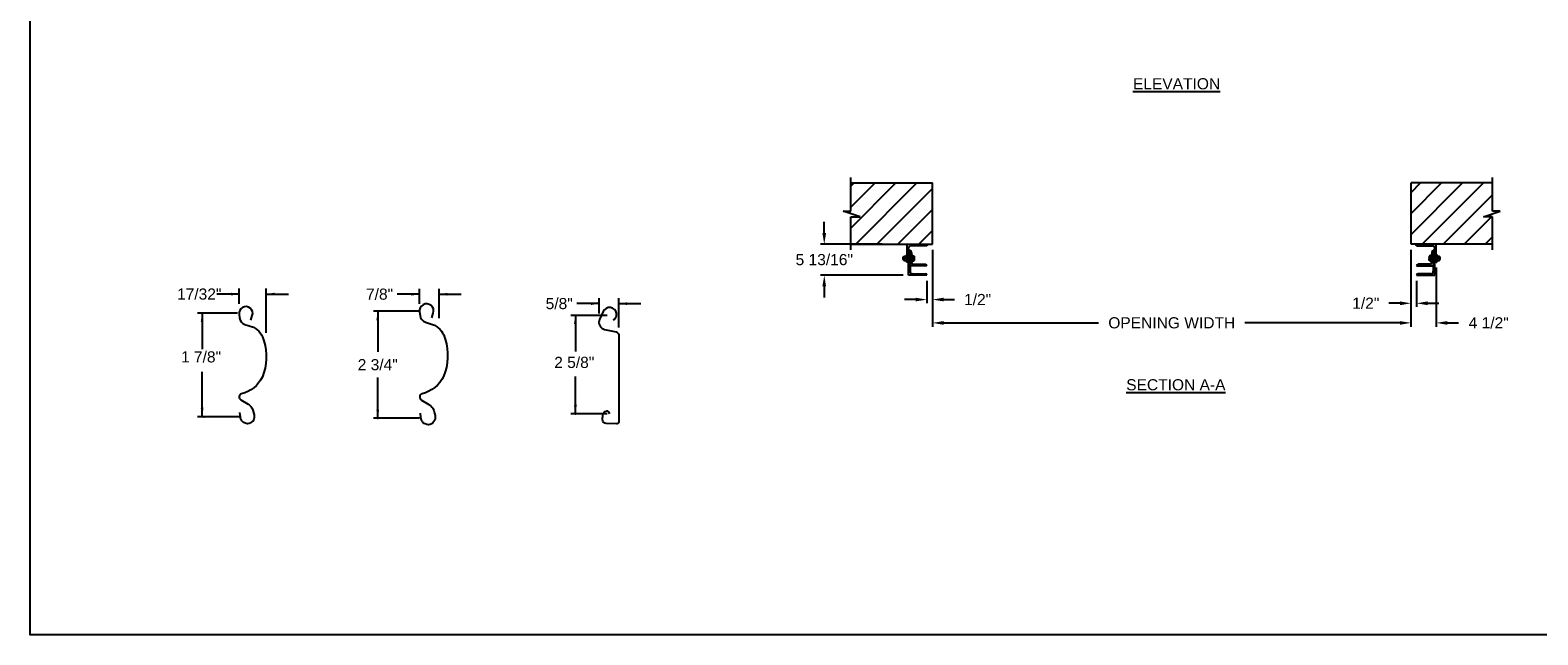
# Model space of a CAD drawing. Header units: inches. Extents: x 170 to 312, y 215 to 248.
# Tile 166 of 256: x 194 to 207, y 215 to 220. Entities that reach past the tile are written whole.
import ezdxf
from ezdxf.enums import TextEntityAlignment as Align

# ---------------------------------------------------------------- set-up
doc = ezdxf.new("R2010")
doc.units = ezdxf.units.IN
doc.header["$LTSCALE"] = 0.25
doc.header["$MEASUREMENT"] = 0
for name, color, linetype in [('ANNOTATIONS', 1, 'Continuous'), ('DETAILS', 4, 'Continuous'), ('MOTOR LH', 7, 'Continuous')]:
    doc.layers.add(name, color=color, linetype=linetype)
doc.styles.add('ARIAL', font='arial.ttf', dxfattribs={"height": 0.09375})
doc.dimstyles.new('STANDARD$0', dxfattribs={"dimtxt": 0.09375, "dimasz": 0.09375, "dimexe": 0.03125, "dimexo": 0.046875, "dimgap": 0.09, "dimtad": 0, "dimtih": 1, "dimtoh": 1, "dimdec": 4, "dimzin": 0, "dimdsep": 46, "dimtxsty": 'ARIAL', "dimcen": 0.09, "dimadec": 0, "dimazin": 0, "dimtfac": 1, "dimtdec": 4, "dimtofl": 0, "dimtmove": 0, "dimatfit": 1, "dimfxl": 1, "dimtolj": 1, "dimtzin": 0, "dimarcsym": 0})
pattern_1 = [(45, (22.68008, -32.78357), (-0.08838835, 0.08838835), [])]

# ---------------------------------------------------------------- blocks, each defined once
blk = doc.blocks.new('*D128')
at = {"layer": 'ANNOTATIONS', "color": 0, "lineweight": -2, "transparency": 16777216}
for p, q in [((200.944, 218.141), (200.944, 218.235)), ((201.433, 218.047), (200.912, 218.047)), ((201.608, 217.786), (200.912, 217.786)), ((200.944, 217.692), (200.944, 217.598))]:
    blk.add_line(p, q, dxfattribs=at)
at = {"layer": 'ANNOTATIONS', "color": 0, "transparency": 16777216}
for points in [[(200.928, 218.141), (200.959, 218.141), (200.944, 218.047)], [(200.928, 217.692), (200.959, 217.692), (200.944, 217.786)]]:
    blk.add_solid(points, dxfattribs=at)
at = {"layer": 'defpoints', "color": 0, "transparency": 16777216}
for p in [(201.48, 218.047), (200.944, 217.786), (201.655, 217.786)]:
    blk.add_point(p, dxfattribs=at)
at = {"layer": 'ANNOTATIONS', "color": 0, "transparency": 16777216, "insert": (200.944, 217.917), "char_height": 0.09375, "attachment_point": 5, "style": 'ARIAL'}
blk.add_mtext('\\A1;5 13/16"', dxfattribs=at)
blk = doc.blocks.new('*D129')
at = {"layer": 'ANNOTATIONS', "color": 0, "lineweight": -2, "transparency": 16777216}
for p, q in [((205.888, 218.001), (205.888, 217.519)), ((205.935, 217.739), (205.935, 217.519)), ((205.794, 217.55), (205.701, 217.55)), ((206.029, 217.55), (206.123, 217.55))]:
    blk.add_line(p, q, dxfattribs=at)
at = {"layer": 'ANNOTATIONS', "color": 0, "transparency": 16777216}
for points in [[(205.794, 217.566), (205.794, 217.534), (205.888, 217.55)], [(206.029, 217.566), (206.029, 217.534), (205.935, 217.55)]]:
    blk.add_solid(points, dxfattribs=at)
at = {"layer": 'defpoints', "color": 0, "transparency": 16777216}
for p in [(205.888, 218.047), (205.935, 217.786), (205.935, 217.55)]:
    blk.add_point(p, dxfattribs=at)
at = {"layer": 'ANNOTATIONS', "color": 0, "transparency": 16777216, "insert": (205.507, 217.55), "char_height": 0.0938, "attachment_point": 5, "style": 'ARIAL'}
blk.add_mtext('\\A1;1/2"', dxfattribs=at)
blk = doc.blocks.new('*D130')
at = {"layer": 'ANNOTATIONS', "color": 0, "lineweight": -2, "transparency": 16777216}
for p, q in [((201.855, 218.001), (201.855, 217.55)), ((201.808, 217.739), (201.808, 217.55)), ((201.714, 217.581), (201.62, 217.581)), ((201.949, 217.581), (202.042, 217.581))]:
    blk.add_line(p, q, dxfattribs=at)
at = {"layer": 'ANNOTATIONS', "color": 0, "transparency": 16777216}
for points in [[(201.714, 217.597), (201.714, 217.566), (201.808, 217.581)], [(201.949, 217.597), (201.949, 217.566), (201.855, 217.581)]]:
    blk.add_solid(points, dxfattribs=at)
at = {"layer": 'defpoints', "color": 0, "transparency": 16777216}
for p in [(201.855, 218.047), (201.808, 217.786), (201.808, 217.581)]:
    blk.add_point(p, dxfattribs=at)
at = {"layer": 'ANNOTATIONS', "color": 0, "transparency": 16777216, "insert": (202.236, 217.581), "char_height": 0.0938, "attachment_point": 5, "style": 'ARIAL'}
blk.add_mtext('\\A1;1/2"', dxfattribs=at)
blk = doc.blocks.new('*D133')
at = {"layer": 'ANNOTATIONS', "color": 0, "lineweight": -2, "transparency": 16777216}
for p, q in [((205.888, 218.001), (205.888, 217.353)), ((206.101, 217.851), (206.101, 217.353)), ((205.794, 217.385), (205.701, 217.385)), ((206.194, 217.385), (206.288, 217.385))]:
    blk.add_line(p, q, dxfattribs=at)
at = {"layer": 'ANNOTATIONS', "color": 0, "transparency": 16777216}
for points in [[(205.794, 217.4), (205.794, 217.369), (205.888, 217.385)], [(206.194, 217.4), (206.194, 217.369), (206.101, 217.385)]]:
    blk.add_solid(points, dxfattribs=at)
at = {"layer": 'defpoints', "color": 0, "transparency": 16777216}
for p in [(205.888, 218.047), (206.101, 217.897), (206.101, 217.385)]:
    blk.add_point(p, dxfattribs=at)
at = {"layer": 'ANNOTATIONS', "color": 0, "transparency": 16777216, "insert": (206.543, 217.385), "char_height": 0.0938, "attachment_point": 5, "style": 'ARIAL'}
blk.add_mtext('\\A1;4 1/2"', dxfattribs=at)
blk = doc.blocks.new('*D152')
at = {"layer": 'ANNOTATIONS', "color": 0, "lineweight": -2, "transparency": 16777216}
for p, q in [((201.855, 218.001), (201.855, 217.353)), ((205.888, 218.001), (205.888, 217.353)), ((201.949, 217.385), (203.255, 217.385)), ((205.794, 217.385), (204.488, 217.385))]:
    blk.add_line(p, q, dxfattribs=at)
at = {"layer": 'ANNOTATIONS', "color": 0, "transparency": 16777216}
for points in [[(201.949, 217.4), (201.949, 217.369), (201.855, 217.385)], [(205.794, 217.4), (205.794, 217.369), (205.888, 217.385)]]:
    blk.add_solid(points, dxfattribs=at)
at = {"layer": 'defpoints', "color": 0, "transparency": 16777216}
for p in [(201.855, 218.047), (205.888, 218.047), (205.888, 217.385)]:
    blk.add_point(p, dxfattribs=at)
at = {"layer": 'ANNOTATIONS', "color": 0, "transparency": 16777216, "insert": (203.872, 217.385), "char_height": 0.09375, "attachment_point": 5, "style": 'ARIAL'}
blk.add_mtext('\\A1;OPENING WIDTH', dxfattribs=at)

msp = doc.modelspace()

# ---------------------------------------------------------------- hatches: boundary and pattern name
at = {"layer": 'MOTOR LH'}
h = msp.add_hatch(dxfattribs=at)
h.set_pattern_fill('ANSI31', color=256, style=0)
h.set_pattern_definition(pattern_1)
h.paths.add_polyline_path([(201.85487, 218.56305), (201.16737, 218.56305), (201.16737, 218.32585), (201.10327, 218.32585), (201.24534, 218.27894), (201.16737, 218.27894), (201.16737, 218.04742), (201.85487, 218.04742), (201.85487, 218.20993)])
h = msp.add_hatch(dxfattribs=at)
h.set_pattern_fill('ANSI31', color=256, style=0)
h.set_pattern_definition(pattern_1)
h.paths.add_polyline_path([(206.63981, 218.32585), (206.57571, 218.32585), (206.57571, 218.56305), (205.88821, 218.56305), (205.88821, 218.04742), (205.90638, 218.04742), (206.57571, 218.04742), (206.57571, 218.27894), (206.49774, 218.27894)])

# ---------------------------------------------------------------- linework, layer by layer
at = {"layer": 'ANNOTATIONS'}
for p, q in [((196.01376, 217.54554), (196.01376, 217.67417)), ((196.24113, 217.3), (196.24113, 217.67417)), ((197.5333, 217.54444), (197.5333, 217.67306)), ((197.69782, 217.42608), (197.69782, 217.67306)), ((196.01376, 217.62729), (195.82626, 217.62729)), ((196.24113, 217.62729), (196.42863, 217.62729)), ((197.5333, 217.62619), (197.3458, 217.62619)), ((197.69782, 217.62619), (197.88532, 217.62619)), ((199.0472, 217.54689), (198.8597, 217.54689)), ((199.0472, 217.46513), (199.0472, 217.59376)), ((199.21171, 217.34678), (199.21171, 217.59376)), ((199.21171, 217.54689), (199.39921, 217.54689)), ((196.00022, 217.46623), (195.66272, 217.46623)), ((195.7012, 217.46623), (195.7012, 217.16466)), ((197.53247, 217.48306), (197.14454, 217.48306)), ((197.18118, 217.48306), (197.18118, 217.14004)), ((199.11552, 217.44645), (198.80772, 217.44645)), ((198.8462, 217.44645), (198.8462, 217.14489)), ((195.7012, 216.59435), (195.7012, 216.97154)), ((197.18118, 216.58302), (197.18118, 216.92604)), ((198.8462, 216.61924), (198.8462, 216.93393)), ((199.11552, 216.61924), (198.80772, 216.61924)), ((196.02835, 216.59435), (195.66272, 216.59435)), ((197.53247, 216.58302), (197.14454, 216.58302))]:
    msp.add_line(p, q, dxfattribs=at)
for p in [(199.17589, 217.41494), (195.7012, 216.66885), (198.8462, 216.69374), (198.8462, 216.61924), (195.71897, 216.59435), (197.18118, 216.58302)]:
    msp.add_point(p, dxfattribs=at)
for points in [[(195.94343, 217.61557), (195.94343, 217.63901), (196.01376, 217.62729)], [(196.31145, 217.63901), (196.31145, 217.61557), (196.24113, 217.62729)], [(197.46298, 217.61447), (197.46298, 217.63791), (197.5333, 217.62619)], [(197.76814, 217.63791), (197.76814, 217.61447), (197.69782, 217.62619)], [(198.97687, 217.53517), (198.97687, 217.55861), (199.0472, 217.54689)], [(199.28203, 217.55861), (199.28203, 217.53517), (199.21171, 217.54689)], [(195.71292, 217.39591), (195.68948, 217.39591), (195.7012, 217.46623)], [(197.1929, 217.40696), (197.16946, 217.40696), (197.18118, 217.47728)], [(198.85792, 217.37613), (198.83448, 217.37613), (198.8462, 217.44645)], [(195.71292, 216.66467), (195.68948, 216.66467), (195.7012, 216.59435)], [(197.1929, 216.65334), (197.16946, 216.65334), (197.18118, 216.58302)], [(198.85792, 216.68956), (198.83448, 216.68956), (198.8462, 216.61924)]]:
    msp.add_solid(points, dxfattribs=at)
at = {"layer": 'defpoints'}
msp.add_lwpolyline([(213.72204, 214.75854), (194.25216, 214.75854), (194.25216, 227.49365), (213.72204, 227.49365)], close=True, dxfattribs=at)
at = {"layer": 'DETAILS'}
for points in [[(196.11182, 217.40811), (196.12437, 217.44643, 1.25136537), (196.0125, 217.45699), (196.0163, 217.42754, 0.28712033), (196.06205, 217.37182), (196.13376, 217.34773, -0.22337537), (196.22139, 217.23299, -0.17060067), (196.20909, 216.92947, -0.22026111), (196.03296, 216.78827, 0.64862145), (196.02708, 216.73683), (196.08868, 216.7004, -0.11918191), (196.11993, 216.67003, -0.14967798), (196.13898, 216.58828), (196.13883, 216.58656, -0.533076), (196.05835, 216.54218, -0.02656611), (196.04304, 216.55167, -0.19330383), (196.02353, 216.59429), (196.02005, 216.62935)], [(197.63611, 217.42781), (197.64906, 217.46736, 1.25136537), (197.53363, 217.47825), (197.53755, 217.44787, 0.28712033), (197.58476, 217.39037), (197.65875, 217.36551, -0.22337537), (197.74917, 217.24712, -0.17060067), (197.73648, 216.93393, -0.22026111), (197.55475, 216.78823, 0.64862142), (197.54867, 216.73516), (197.61224, 216.69758, -0.11918191), (197.64448, 216.66624, -0.14967798), (197.66414, 216.58189), (197.66398, 216.58011, -0.533076), (197.58094, 216.53431, -0.02656611), (197.56514, 216.5441, -0.19330383), (197.54501, 216.58808), (197.54142, 216.62426)], [(199.16552, 217.40975, 0.33746117), (199.19245, 217.44781), (199.19213, 217.46569, 0.73725505), (199.08199, 217.48055), (199.05117, 217.41413, 0.47976839), (199.09299, 217.32981), (199.1914, 217.30824, -0.21720182), (199.21171, 217.28428), (199.21171, 216.54957, -0.36619075), (199.19197, 216.53415), (199.10731, 216.53687, -0.41028649), (199.07605, 216.57038), (199.07798, 216.60768, -0.37745755), (199.11181, 216.644, -0.31905635), (199.12369, 216.63852), (199.13476, 216.61924)]]:
    msp.add_lwpolyline(points, format="xyb", dxfattribs=at)
at = {"layer": 'MOTOR LH'}
for p, q in [((201.16737, 218.32585), (201.16737, 218.60992)), ((201.16737, 218.56305), (201.85487, 218.56305)), ((201.85487, 218.04742), (201.85487, 218.56305)), ((205.88821, 218.04742), (205.88821, 218.56305)), ((206.57571, 218.56305), (205.88821, 218.56305)), ((206.57571, 218.32585), (206.57571, 218.60992)), ((201.24534, 218.27894), (201.10327, 218.32585)), ((201.10327, 218.32585), (201.16737, 218.32585)), ((201.16737, 218.00055), (201.16737, 218.27894)), ((201.16737, 218.27894), (201.24534, 218.27894)), ((206.49774, 218.27894), (206.63981, 218.32585)), ((206.57571, 218.27894), (206.49774, 218.27894)), ((206.63981, 218.32585), (206.57571, 218.32585)), ((206.57571, 218.00055), (206.57571, 218.27894)), ((201.16737, 218.04742), (201.85487, 218.04742)), ((201.64237, 217.89742), (201.64237, 218.04742)), ((201.65487, 217.78574), (201.65487, 218.01617)), ((201.80488, 218.03492), (201.67362, 218.03492)), ((206.57571, 218.04742), (205.88821, 218.04742)), ((205.9382, 218.03492), (206.06946, 218.03492)), ((206.08821, 217.78574), (206.08821, 218.01617)), ((206.10071, 217.89742), (206.10071, 218.04742)), ((201.60987, 217.93969), (201.61136, 217.94117)), ((201.60987, 217.91766), (201.60987, 217.93969)), ((201.61136, 217.91617), (201.60987, 217.91766)), ((201.61136, 217.94117), (201.61497, 217.94117)), ((201.61136, 217.91617), (201.61136, 217.94117)), ((201.61497, 217.91617), (201.61136, 217.91617)), ((201.61497, 217.94742), (201.63737, 217.94742)), ((201.61497, 217.90992), (201.61497, 217.94742)), ((201.61497, 217.90992), (201.63737, 217.90992)), ((201.63487, 217.92867), (201.61747, 217.92867)), ((201.63737, 217.95992), (201.64237, 217.95992)), ((201.63737, 217.95992), (201.63737, 217.89742)), ((201.64237, 217.89742), (201.63737, 217.89742)), ((201.65486, 217.89742), (201.65487, 217.89742)), ((201.65487, 218.00055), (201.65488, 218.00055)), ((201.66737, 217.99117), (201.66738, 217.99117)), ((201.66737, 217.99117), (201.66737, 217.82011)), ((201.67987, 217.97868), (201.67987, 217.8943)), ((201.67987, 217.95992), (201.68487, 217.95992)), ((201.67987, 217.94868), (201.69935, 217.94868)), ((201.67987, 217.93152), (201.68685, 217.93152)), ((201.67987, 217.91151), (201.68685, 217.91151)), ((201.67987, 217.90866), (201.69935, 217.90866)), ((201.68487, 217.89742), (201.67987, 217.89742)), ((201.68487, 217.94868), (201.68487, 217.95992)), ((201.68487, 217.89742), (201.68487, 217.90866)), ((201.68852, 217.94742), (201.68852, 217.91009)), ((201.68852, 217.93152), (201.69935, 217.93152)), ((201.68852, 217.91151), (201.69935, 217.91151)), ((201.70102, 217.94742), (201.70102, 217.91009)), ((206.04206, 217.94742), (206.04206, 217.91009)), ((206.06321, 217.94868), (206.04373, 217.94868)), ((206.05456, 217.93152), (206.04373, 217.93152)), ((206.05456, 217.91151), (206.04373, 217.91151)), ((206.06321, 217.90866), (206.04373, 217.90866)), ((206.05456, 217.94742), (206.05456, 217.91009)), ((206.06321, 217.93152), (206.05623, 217.93152)), ((206.06321, 217.91151), (206.05623, 217.91151)), ((206.06321, 217.95992), (206.05821, 217.95992)), ((206.05821, 217.94868), (206.05821, 217.95992)), ((206.05821, 217.89742), (206.05821, 217.90866)), ((206.05821, 217.89742), (206.06321, 217.89742)), ((206.06321, 217.97868), (206.06321, 217.8943)), ((206.07571, 217.99117), (206.0757, 217.99117)), ((206.07571, 217.99117), (206.07571, 217.82011)), ((206.08821, 218.00055), (206.0882, 218.00055)), ((206.08822, 217.89742), (206.08821, 217.89742)), ((206.10571, 217.95992), (206.10071, 217.95992)), ((206.10071, 217.89742), (206.10571, 217.89742)), ((206.10571, 217.95992), (206.10571, 217.89742)), ((206.10571, 217.94742), (206.12811, 217.94742)), ((206.10571, 217.90992), (206.12811, 217.90992)), ((206.10821, 217.92867), (206.12561, 217.92867)), ((206.12811, 217.90992), (206.12811, 217.94742)), ((206.13172, 217.94117), (206.12811, 217.94117)), ((206.12811, 217.91617), (206.13172, 217.91617)), ((206.13321, 217.93969), (206.13172, 217.94117)), ((206.13172, 217.91617), (206.13172, 217.94117)), ((206.13172, 217.91617), (206.13321, 217.91766)), ((206.13321, 217.91766), (206.13321, 217.93969)), ((201.808, 217.78574), (201.65487, 217.78574)), ((201.808, 217.86617), (201.66737, 217.86617)), ((201.68925, 217.79824), (201.79551, 217.79824)), ((201.6955, 217.87867), (201.79551, 217.87867)), ((201.808, 217.86618), (201.808, 217.86617)), ((201.808, 217.78575), (201.808, 217.78574)), ((205.93508, 217.86618), (205.93508, 217.86617)), ((205.93508, 217.86617), (206.07571, 217.86617)), ((205.93508, 217.78575), (205.93508, 217.78574)), ((205.93508, 217.78574), (206.08821, 217.78574)), ((206.04758, 217.87867), (205.94757, 217.87867)), ((206.05383, 217.79824), (205.94757, 217.79824))]:
    msp.add_line(p, q, dxfattribs=at)
at = {"layer": 'MOTOR LH', "flags": 128}
for points in [[(201.68685, 217.94868), (201.68806, 217.94799), (201.68852, 217.94726)], [(201.68685, 217.93152), (201.68806, 217.93572), (201.68852, 217.9401)], [(201.68852, 217.92151), (201.68749, 217.92927), (201.68685, 217.93152)], [(201.68685, 217.91151), (201.68841, 217.91902), (201.68852, 217.92151)], [(201.68685, 217.90866), (201.68806, 217.90936), (201.68852, 217.91009)], [(201.69935, 217.94868), (201.70056, 217.94799), (201.70102, 217.94726)], [(201.69935, 217.93152), (201.70056, 217.93572), (201.70102, 217.9401)], [(201.70102, 217.92151), (201.69999, 217.92927), (201.69935, 217.93152)], [(201.69935, 217.91151), (201.70091, 217.91902), (201.70102, 217.92151)], [(201.69935, 217.90866), (201.70056, 217.90936), (201.70102, 217.91009)], [(206.04373, 217.94868), (206.04252, 217.94799), (206.04206, 217.94726)], [(206.04373, 217.93152), (206.04252, 217.93572), (206.04206, 217.9401)], [(206.04206, 217.92151), (206.04309, 217.92927), (206.04373, 217.93152)], [(206.04373, 217.91151), (206.04217, 217.91902), (206.04206, 217.92151)], [(206.04373, 217.90866), (206.04252, 217.90936), (206.04206, 217.91009)], [(206.05623, 217.94868), (206.05502, 217.94799), (206.05456, 217.94726)], [(206.05623, 217.93152), (206.05502, 217.93572), (206.05456, 217.9401)], [(206.05456, 217.92151), (206.05559, 217.92927), (206.05623, 217.93152)], [(206.05623, 217.91151), (206.05467, 217.91902), (206.05456, 217.92151)], [(206.05623, 217.90866), (206.05502, 217.90936), (206.05456, 217.91009)]]:
    msp.add_lwpolyline(points, dxfattribs=at)
at = {"layer": 'MOTOR LH'}
for centre, radius, start, end in [((201.67362, 218.01617), 0.01875, 90, 180), ((201.80488, 218.04741), 0.01249, 270, 0), ((205.9382, 218.04741), 0.01249, 180, 270), ((206.06946, 218.01617), 0.01875, 0, 90), ((201.63799, 217.93693), 0.02304, 152.913174, 177.22408), ((201.63384, 217.93806), 0.01886, 180.027798, 209.834947), ((201.63799, 217.91818), 0.02304, 152.913175, 177.224058), ((201.63384, 217.91931), 0.01886, 180.027798, 209.834947), ((201.61436, 217.93693), 0.02304, 2.77592, 27.086826), ((201.61851, 217.93806), 0.01886, 330.165053, 359.972202), ((201.61436, 217.91818), 0.02304, 2.775942, 27.086825), ((201.61851, 217.91931), 0.01886, 330.165053, 359.972202), ((201.64238, 217.90991), 0.01249, 270, 0), ((201.65488, 217.98806), 0.01249, 0, 90), ((201.66738, 217.97868), 0.01249, 0, 90), ((201.6955, 217.8943), 0.01562, 180, 270), ((201.66351, 217.93968), 0.02502, 0.97621, 21.106816), ((201.68629, 217.90915), 0.00243, 22.723879, 76.579246), ((201.67601, 217.93968), 0.02502, 0.97631, 21.106527), ((201.69879, 217.90915), 0.00243, 22.723939, 76.57869), ((206.06707, 217.93968), 0.02502, 158.893473, 179.02369), ((206.04429, 217.90915), 0.00243, 103.42131, 157.276061), ((206.04758, 217.8943), 0.01562, 270, 0), ((206.07957, 217.93968), 0.02502, 158.893184, 179.02379), ((206.05679, 217.90915), 0.00243, 103.420754, 157.276121), ((206.0757, 217.97868), 0.01249, 90, 180), ((206.0882, 217.98806), 0.01249, 90, 180), ((206.1007, 217.90991), 0.01249, 180, 270), ((206.12872, 217.93693), 0.02304, 152.913174, 177.22408), ((206.12457, 217.93806), 0.01886, 180.027798, 209.834947), ((206.12872, 217.91818), 0.02304, 152.913175, 177.224058), ((206.12457, 217.91931), 0.01886, 180.027798, 209.834947), ((206.10509, 217.93693), 0.02304, 2.77592, 27.086826), ((206.10924, 217.93806), 0.01886, 330.165053, 359.972202), ((206.10509, 217.91818), 0.02304, 2.775942, 27.086825), ((206.10924, 217.91931), 0.01886, 330.165053, 359.972202), ((201.68925, 217.82011), 0.02188, 180, 270), ((201.79551, 217.86618), 0.01249, 0, 90), ((201.79551, 217.78575), 0.01249, 0, 90), ((205.94757, 217.86618), 0.01249, 90, 180), ((205.94757, 217.78575), 0.01249, 90, 180), ((206.05383, 217.82011), 0.02188, 270, 0)]:
    msp.add_arc(centre, radius, start, end, dxfattribs=at)

# ---------------------------------------------------------------- texts
at = {"layer": 'ANNOTATIONS', "style": 'ARIAL'}
for s, p in [('1 7/8"', (195.52335, 217.05177)), ('2 5/8"', (198.66835, 217.00538))]:
    msp.add_text(s, height=0.09375, dxfattribs=at).set_placement(p)
msp.add_text('2 3/4"', height=0.09375, dxfattribs=at).set_placement((197.18118, 217.03304), align=Align.MIDDLE_CENTER)
at = {"layer": 'ANNOTATIONS', "char_height": 0.09375, "attachment_point": 2, "style": 'ARIAL'}
for s, insert, width in [('{\\LELEVATION}', (203.91243, 219.44522), 3.0834986), ('{\\LSECTION A-A}', (203.90652, 216.91103), 1.3823677)]:
    msp.add_mtext(s, dxfattribs=dict(at, insert=insert, width=width))
at = {"layer": 'ANNOTATIONS', "char_height": 0.09375, "attachment_point": 5, "style": 'ARIAL'}
for s, insert in [('17/32"', (195.6769, 217.62729)), ('7/8"', (197.19644, 217.62619)), ('\\A1;5/8"', (198.71034, 217.54689))]:
    msp.add_mtext(s, dxfattribs=dict(at, insert=insert))

# ---------------------------------------------------------------- dimensions: what is measured, and where the dimension line sits
at = {"layer": 'ANNOTATIONS'}
for base, p1, p2, angle, text, picture, middle in [((200.94353, 217.78574), (201.47987, 218.04741), (201.65487, 217.78574), 90, '5 13/16"', '*D128', (200.94353, 217.91658)), ((201.808, 217.58132), (201.85487, 218.04742), (201.808, 217.78574), 180, '1/2"', '*D130', (202.23645, 217.58132))]:
    dim = msp.add_linear_dim(base=base, p1=p1, p2=p2, angle=angle, text=text, dimstyle='STANDARD$0', dxfattribs=at)
    dim.commit()
    dim.dimension.update_dxf_attribs({"geometry": picture, "text_midpoint": middle, "dimtype": 160})
dim = msp.add_aligned_dim(p1=(201.85487, 218.04742), p2=(205.88821, 218.04742), distance=-0.6628, text='OPENING WIDTH', dimstyle='STANDARD$0', dxfattribs=at)
dim.commit()
dim.dimension.update_dxf_attribs({"geometry": '*D152', "text_midpoint": (203.87154, 217.38462)})
for base, p2, text, picture, middle in [((205.93508, 217.55007), (205.93508, 217.78574), '1/2"', '*D129', (205.50663, 217.55007)), ((206.10071, 217.38462), (206.10071, 217.89742), '4 1/2"', '*D133', (206.5432, 217.38462))]:
    dim = msp.add_linear_dim(base=base, p1=(205.88821, 218.04742), p2=p2, text=text, dimstyle='STANDARD$0', dxfattribs=at)
    dim.commit()
    dim.dimension.update_dxf_attribs({"geometry": picture, "text_midpoint": middle, "dimtype": 160})

doc.saveas('drawing.dxf')
